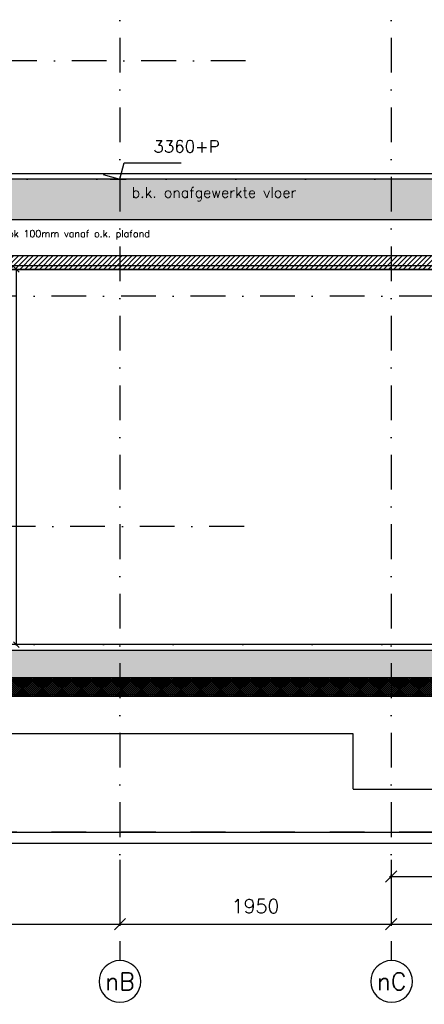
# Model space of a CAD drawing. Extents: x 0 to 297174, y -27731 to 163980.
# Tile 98 of 152: x 179002 to 181911, y 89858 to 96943. Entities that reach past the tile are written whole.
import ezdxf
from ezdxf.enums import TextEntityAlignment as Align

# ---------------------------------------------------------------- set-up
doc = ezdxf.new("R2010")
doc.units = 0
doc.header["$LTSCALE"] = 5
doc.header["$MEASUREMENT"] = 0
doc.header["$PDMODE"] = 3
doc.header["$PDSIZE"] = 0.1
for name, pattern in [('DASHDOT', [1, 0.5, -0.25, 0, -0.25]), ('DD1', [2.66667, 1.66667, -0.5, 0, -0.5]), ('HIDDEN2', [0.1875, 0.125, -0.0625])]:
    doc.linetypes.add(name, pattern=pattern)
doc.layers.get('0').update_dxf_attribs({"linetype": 'CONTINUOUS'})
doc.layers.get('DEFPOINTS').update_dxf_attribs({"linetype": 'CONTINUOUS'})
for name, color, linetype in [('A--01A1_ACEER', 1, 'CONTINUOUS'), ('A--A23--_F--3-', 9, 'CONTINUOUS'), ('A--L$7A3-_STRAMIEN', 3, 'CONTINUOUS'), ('A--L21--_F-23-', 4, 'CONTINUOUS'), ('A--L23--', 7, 'CONTINUOUS'), ('A--L23--_F--3-', 7, 'CONTINUOUS'), ('A--L28DC1_KONSTRUKTIES', 1, 'HIDDEN2'), ('A--L31--', 2, 'CONTINUOUS'), ('A--L35-D2-_PLAFONDS', 2, 'CONTINUOUS'), ('A--L35D1_PLAFONDS', 1, 'CONTINUOUS'), ('A--M$1A-_F123-', 1, 'CONTINUOUS'), ('A--M01A1_MAATVOERING', 1, 'CONTINUOUS'), ('A--M01B1_HOOGTE_MAATV', 1, 'CONTINUOUS'), ('A--T$7A-_STRAMIEN', 2, 'CONTINUOUS'), ('A--T01B2_HOOGTE_MAATV', 2, 'CONTINUOUS'), ('A--T01B3_HOOGTE_MAATV', 3, 'CONTINUOUS'), ('STRAMIEN', 8, 'DD1')]:
    doc.layers.add(name, color=color, linetype=linetype)
doc.styles.add('ALFA-0_25', font='ROMANS')
doc.styles.add('HIEMSTRA', font='romans.shx')
doc.styles.add('HOOGTEXT', font='ROMANS.shx', dxfattribs={"height": 2.5})
doc.dimstyles.get("Standard").update_dxf_attribs({"dimscale": 50, "dimtxt": 2.5, "dimasz": 2, "dimexe": 0.3, "dimexo": 0.3, "dimgap": 2, "dimtad": 1, "dimdec": 0, "dimzin": 0, "dimdsep": 46, "dimtxsty": 'HIEMSTRA', "dimblk1": 'OBLIQUE', "dimblk2": 'OBLIQUE', "dimsah": 1, "dimcen": 0.09, "dimdle": 0.3, "dimclrd": 1, "dimclre": 1, "dimclrt": 2, "dimadec": 0, "dimazin": 0, "dimtfac": 1, "dimtdec": 4, "dimtix": 1, "dimtmove": 2, "dimatfit": 3, "dimldrblk": 'OBLIQUE', "dimfxl": 0, "dimtvp": 625, "dimtolj": 1, "dimtzin": 0, "dimarcsym": 0})

# ---------------------------------------------------------------- blocks, each defined once
blk = doc.blocks.new('*U1694')
at = {"layer": 'A--L23--_F--3-', "color": 2, "linetype": 'Continuous'}
blk.add_lwpolyline([(0, 0), (0, 20), (-7745, 20), (-7745, 0)], dxfattribs=at)
blk = doc.blocks.new('_OBLIQUE')
at = {"color": 0, "linetype": 'ByBlock'}
blk.add_line((-0.5, -0.5), (0.5, 0.5), dxfattribs=at)
blk = doc.blocks.new('*D389')
at = {"layer": 'A--M$1A-_F123-', "color": 1, "lineweight": -2}
for p, q in [((179551.4, 95145.9), (178972.1, 95145.9)), ((178978.1, 92439.9), (178978.1, 95151.9)), ((180130.8, 92445.9), (178972.1, 92445.9))]:
    blk.add_line(p, q, dxfattribs=at)
at = {"layer": 'DEFPOINTS', "color": 0}
for p in [(178978.1, 95145.9), (179557.4, 95145.9), (180136.8, 92445.9)]:
    blk.add_point(p, dxfattribs=at)
at = {"layer": 'A--M$1A-_F123-', "color": 1, "lineweight": -2, "xscale": 40, "yscale": 40, "zscale": 40}
for p, rotation in [((178978.1, 95145.9), 90), ((178978.1, 92445.9), 270)]:
    blk.add_blockref('_OBLIQUE', p, dxfattribs=dict(at, rotation=rotation))
at = {"layer": 'A--M$1A-_F123-', "color": 2, "insert": (178913.1, 93795.9), "char_height": 50, "attachment_point": 5, "rotation": 90, "style": 'HIEMSTRA'}
blk.add_mtext('\\A1;2700', dxfattribs=at)
blk = doc.blocks.new('*D407')
at = {"layer": 'A--M$1A-_F123-', "color": 1, "lineweight": -2}
for p, q in [((177272.6, 90896.5), (177272.6, 90422.5)), ((179722.6, 90896.5), (179722.6, 90422.5)), ((177260.6, 90434.5), (179734.6, 90434.5))]:
    blk.add_line(p, q, dxfattribs=at)
at = {"layer": 'DEFPOINTS', "color": 0}
for p in [(177272.6, 90908.5), (179722.6, 90908.5), (179722.6, 90434.5)]:
    blk.add_point(p, dxfattribs=at)
at = {"layer": 'A--M$1A-_F123-', "color": 1, "lineweight": -2, "xscale": 80, "yscale": 80, "zscale": 80, "rotation": 180}
blk.add_blockref('_OBLIQUE', (177272.6, 90434.5), dxfattribs=at)
at = {"layer": 'A--M$1A-_F123-', "color": 1, "lineweight": -2, "xscale": 80, "yscale": 80, "zscale": 80}
blk.add_blockref('_OBLIQUE', (179722.6, 90434.5), dxfattribs=at)
at = {"layer": 'A--M$1A-_F123-', "color": 3, "insert": (178497.6, 90564.5), "char_height": 100, "attachment_point": 5, "style": 'HIEMSTRA'}
blk.add_mtext('\\A1;2450', dxfattribs=at)
blk = doc.blocks.new('*D408')
at = {"layer": 'A--M$1A-_F123-', "color": 1, "lineweight": -2}
for p, q in [((179722.6, 90896.5), (179722.6, 90422.5)), ((181672.6, 90896.5), (181672.6, 90422.5)), ((179710.6, 90434.5), (181684.6, 90434.5))]:
    blk.add_line(p, q, dxfattribs=at)
at = {"layer": 'DEFPOINTS', "color": 0}
for p in [(179722.6, 90908.5), (181672.6, 90908.5), (181672.6, 90434.5)]:
    blk.add_point(p, dxfattribs=at)
at = {"layer": 'A--M$1A-_F123-', "color": 1, "lineweight": -2, "xscale": 80, "yscale": 80, "zscale": 80, "rotation": 180}
blk.add_blockref('_OBLIQUE', (179722.6, 90434.5), dxfattribs=at)
at = {"layer": 'A--M$1A-_F123-', "color": 1, "lineweight": -2, "xscale": 80, "yscale": 80, "zscale": 80}
blk.add_blockref('_OBLIQUE', (181672.6, 90434.5), dxfattribs=at)
at = {"layer": 'A--M$1A-_F123-', "color": 3, "insert": (180697.6, 90564.5), "char_height": 100, "attachment_point": 5, "style": 'HIEMSTRA'}
blk.add_mtext('\\A1;1950', dxfattribs=at)
blk = doc.blocks.new('*D409')
at = {"layer": 'A--M$1A-_F123-', "color": 1, "lineweight": -2}
for p, q in [((181672.6, 90896.5), (181672.6, 90422.5)), ((187172.6, 90896.5), (187172.6, 90422.5)), ((181660.6, 90434.5), (187184.6, 90434.5))]:
    blk.add_line(p, q, dxfattribs=at)
at = {"layer": 'DEFPOINTS', "color": 0}
for p in [(181672.6, 90908.5), (187172.6, 90908.5), (187172.6, 90434.5)]:
    blk.add_point(p, dxfattribs=at)
at = {"layer": 'A--M$1A-_F123-', "color": 1, "lineweight": -2, "xscale": 80, "yscale": 80, "zscale": 80, "rotation": 180}
blk.add_blockref('_OBLIQUE', (181672.6, 90434.5), dxfattribs=at)
at = {"layer": 'A--M$1A-_F123-', "color": 1, "lineweight": -2, "xscale": 80, "yscale": 80, "zscale": 80}
blk.add_blockref('_OBLIQUE', (187172.6, 90434.5), dxfattribs=at)
at = {"layer": 'A--M$1A-_F123-', "color": 3, "insert": (184422.6, 90564.5), "char_height": 100, "attachment_point": 5, "style": 'HIEMSTRA'}
blk.add_mtext('\\A1;5500', dxfattribs=at)
blk = doc.blocks.new('*D404')
at = {"layer": 'A--M$1A-_F123-', "color": 1, "lineweight": -2}
for p, q in [((181660.6, 90777.7), (183209.6, 90777.7)), ((181672.6, 90763.6), (181672.6, 90789.7)), ((183197.6, 90763.6), (183197.6, 90789.7))]:
    blk.add_line(p, q, dxfattribs=at)
at = {"layer": 'DEFPOINTS', "color": 0}
for p in [(183197.6, 90777.7), (181672.6, 90751.6), (183197.6, 90751.6)]:
    blk.add_point(p, dxfattribs=at)
at = {"layer": 'A--M$1A-_F123-', "color": 1, "lineweight": -2, "xscale": 80, "yscale": 80, "zscale": 80, "rotation": 180}
blk.add_blockref('_OBLIQUE', (181672.6, 90777.7), dxfattribs=at)
at = {"layer": 'A--M$1A-_F123-', "color": 1, "lineweight": -2, "xscale": 80, "yscale": 80, "zscale": 80}
blk.add_blockref('_OBLIQUE', (183197.6, 90777.7), dxfattribs=at)
at = {"layer": 'A--M$1A-_F123-', "color": 3, "insert": (182435.1, 90907.7), "char_height": 100, "attachment_point": 5, "style": 'HIEMSTRA'}
blk.add_mtext('\\A1;1525', dxfattribs=at)
blk = doc.blocks.new('*U1633')
at = {"layer": 'A--L23--_F--3-', "color": 2, "linetype": 'Continuous'}
blk.add_lwpolyline([(0, 0), (0, 20), (7575, 20), (7575, 0)], dxfattribs=at)
blk = doc.blocks.new('HOOGTEP')
at = {"layer": 'A--M01A1_MAATVOERING'}
for p, q in [((0, 0), (0.62, 2.33)), ((0.62, 2.33), (8.79, 2.33)), ((-2.41, 0.65), (0, 0))]:
    blk.add_line(p, q, dxfattribs=at)
at = {"layer": 'A--M01B1_HOOGTE_MAATV'}
blk.add_line((-1.38, 0), (0.91, 0), dxfattribs=at)
at = {"layer": 'A--T01B2_HOOGTE_MAATV', "style": 'HOOGTEXT', "flags": 4}
blk.add_attdef('TEKST', (1.84, -0.67), '', height=1.5, dxfattribs=at)
at = {"layer": 'A--T01B3_HOOGTE_MAATV', "style": 'HOOGTEXT', "flags": 4}
blk.add_attdef('HOOGTE', (1.67, 3.82), '', height=1.75, dxfattribs=at)

msp = doc.modelspace()

# ---------------------------------------------------------------- hatches: boundary and pattern name
at = {"layer": 'A--01A1_ACEER', "linetype": 'Continuous'}
h = msp.add_hatch(dxfattribs=at)
h.set_pattern_fill('ANSI31', color=256, scale=200, style=0)
h.set_pattern_definition([(45, (24565.548, 3e-06), (-17.6776695, 17.6776695), [])])
h.paths.add_polyline_path([(183262.6, 95145.9), (177579.8, 95145.9), (177579.8, 95245.9), (183262.6, 95245.9)])
at = {"layer": 'A--A23--_F--3-'}
h = msp.add_hatch(dxfattribs=at)
h.set_pattern_fill('ALFABET', color=256, scale=50, angle=1, style=0, pattern_type=2)
h.set_pattern_definition([(46, (0, 0), (-215.80194, 208.3975), []), (51, (0, 0), (359.12306, -25.11233), [37.5, -412.5]), (356, (0, 0), (-75.9289, 374.828), [30, -330]), (101.4514, (29.93, -2.1), (283.19445, 349.71546), [31.8701, -350.57106]), (47.1842, (-1.75, 100), (534.9836, -73.4339), [56.25, -618.75]), (97.6356, (42.84, 93.87), (458.7598, 495.1408), [47.8051, -525.8565]), (352.1842, (-1.75, 100), (458.7594, 495.1412), [45, -495]), (22, (48.68, 75.86), (301.9214, -196.07005), [37.5, -412.5]), (327, (48.7, 75.86), (115.3113, 364.643), [30, -330]), (72.4514, (73.84, 59.52), (417.23286, 168.57264), [31.8701, -350.57106]), (38.5, (0, 0), (3.1741, 166.527686), [0, -326, 0, -335, 0, -331.25]), (8.5, (0, 0), (128.07302, 199.47142), [0, -191, 0, -318.5, 0, -126.25]), (328.5, (-111.48, -1.95), (267.067385, -6.617475), [0, -125, 0, -390, 0, -517.5]), (318.5, (-161.48, -2.82), (290.67514, 55.13387), [0, -162.5, 0, -259, 0, -367.5]), (318.5, (-161.48, -2.82), (290.67514, 55.13387), [0, -162.5, 0, -259, 0, -367.5])])
h.paths.add_polyline_path([(193819.4, 95505.9), (177097.5, 95505.9), (177097.5, 99255.9), (193819.4, 99255.9)])
h.paths.add_polyline_path([(185272.6, 99005.8), (193819.4, 99005.9), (193819.4, 95755.9), (185272.6, 95755.9)], flags=16)
h.paths.add_polyline_path([(184972.6, 95795.9), (177399.2, 95795.9), (177399.2, 98855.9), (184972.6, 98855.9)], flags=16)
h = msp.add_hatch(dxfattribs=at)
h.set_pattern_fill('ALFABET', color=256, scale=40, angle=1, style=0, pattern_type=2)
h.set_pattern_definition([(46, (66929.9, 0), (-172.64155, 166.718), []), (51, (66929.9, 0), (287.29845, -20.08986), [30, -330]), (356, (66929.9, 0), (-60.7431, 299.8624), [24, -264]), (101.4514, (66953.83, -1.67), (226.55556, 279.77237), [25.4961, -280.45684]), (47.1842, (66928.5, 80), (427.9869, -58.74715), [45, -495]), (97.6356, (66964.16, 75.1), (367.0079, 396.1126), [38.2441, -420.6852]), (352.1842, (66928.5, 80), (367.0076, 396.1129), [36, -396]), (22, (66968.84, 60.7), (241.53712, -156.85604), [30, -330]), (327, (66968.84, 60.7), (92.24906, 291.7144), [24, -264]), (72.4514, (66988.97, 47.62), (333.7863, 134.8581), [25.4961, -280.45684]), (38.5, (66929.89, 0), (2.53928, 133.22215), [0, -260.8, 0, -268, 0, -265]), (8.5, (66929.89, 0), (102.45841, 159.57714), [0, -152.8, 0, -254.8, 0, -101]), (328.5, (66840.71, -1.56), (213.65391, -5.29398), [0, -100, 0, -312, 0, -414]), (318.5, (66800.71, -2.25), (232.5401, 44.1071), [0, -130, 0, -207.2, 0, -294]), (318.5, (66800.71, -2.25), (232.5401, 44.1071), [0, -130, 0, -207.2, 0, -294])])
h.paths.add_polyline_path([(193319.6, 92205.9), (177272.6, 92205.9), (177272.6, 92405.9), (193319.6, 92405.9)])
h = msp.add_hatch(dxfattribs=at)
h.set_pattern_fill('ALFAKRS', color=256, scale=10, style=0, pattern_type=2)
h.set_pattern_definition([(135, (255235.219, 0), (7.0710678, 7.0710678), []), (45, (255235.219, 0), (7.0710678, -7.0710678), [])])
h.paths.add_polyline_path([(177997.6, 92073.9), (193319.6, 92073.9), (193319.6, 92205.9), (177272.6, 92205.9), (177272.6, 92085.9), (177347.6, 92085.9), (177347.6, 92073.9)])

# ---------------------------------------------------------------- linework, layer by layer
at = {"layer": 'A--L$7A3-_STRAMIEN', "linetype": 'Continuous', "extrusion": (0, 0, -1)}
for centre in [(179722.6, 90022.2), (181676.1, 90022.2)]:
    msp.add_ellipse(centre, major_axis=(-106.1, 106.1), ratio=1, dxfattribs=at)
at = {"layer": 'A--L21--_F-23-', "linetype": 'Continuous'}
msp.add_line((177097.6, 95503.9), (193819.4, 95505.9), dxfattribs=at)
msp.add_lwpolyline([(184972.6, 95795.9), (177397.6, 95795.9)], dxfattribs=at)
msp.add_lwpolyline([(193319.6, 92205.9), (177272.6, 92205.9), (177272.6, 92405.9), (193319.6, 92405.9)], close=True, dxfattribs=at)
at = {"layer": 'A--L23--'}
msp.add_lwpolyline([(177997.6, 92073.9), (193319.6, 92073.9), (193319.6, 92205.9), (177272.6, 92205.9), (177272.6, 92085.9), (177347.6, 92085.9), (177347.6, 92073.9)], close=True, dxfattribs=at)
at = {"layer": 'A--L28DC1_KONSTRUKTIES'}
for p, q in [((177347.6, 92085.9), (193317.6, 92085.9)), ((177572.4, 91806.3), (181397.6, 91806.3)), ((181397.6, 91806.3), (181397.6, 91405.9)), ((181397.6, 91405.9), (184997.6, 91405.9))]:
    msp.add_line(p, q, dxfattribs=at)
at = {"layer": 'A--L31--'}
msp.add_lwpolyline([(177347.6, 91095.9), (193244.6, 91095.9), (193244.6, 91015.9), (177347.6, 91015.9)], close=True, dxfattribs=at)
at = {"layer": 'A--L35-D2-_PLAFONDS'}
msp.add_lwpolyline([(183230.4, 95170.9), (177586.2, 95170.9), (177586.2, 95145.9), (183230.4, 95145.9)], dxfattribs=at)
at = {"layer": 'A--L35D1_PLAFONDS', "linetype": 'Continuous'}
msp.add_lwpolyline([(183262.6, 95145.9), (177579.8, 95145.9), (177579.8, 95245.9), (183262.6, 95245.9)], close=True, dxfattribs=at)
at = {"layer": 'STRAMIEN', "linetype": 'DASHDOT', "ltscale": 100}
for p, q in [((179722.6, 110315), (179722.6, 90172.2)), ((181672.6, 110315), (181672.6, 90172.2)), ((180626.5, 96645.9, 0), (174847.6, 96645.9, 0)), ((185431.6, 95795.9), (174347.3, 95795.9)), ((185481.6, 94952.5), (174682.1, 94952.5)), ((180615, 93295.9), (174847.6, 93295.9)), ((185481.6, 92445.9), (174347.3, 92445.9)), ((185481.6, 91095.9), (174347.3, 91095.9))]:
    msp.add_line(p, q, dxfattribs=at)

# ---------------------------------------------------------------- block references
ref = msp.add_blockref('HOOGTEP', (179722.6, 95795.9), dxfattribs=dict(xscale=50, yscale=50, zscale=50))
ref.add_attrib('TEKST', 'b.k. onafgewerkte vloer', (179807, 95661.9), dxfattribs={"layer": 'A--T01B2_HOOGTE_MAATV', "height": 75, "style": 'HOOGTEXT', "flags": 4})
ref.add_attrib('HOOGTE', '3360+P', (179963.5, 95986.9), dxfattribs={"layer": 'A--T01B3_HOOGTE_MAATV', "height": 87.5, "style": 'HOOGTEXT', "flags": 4})
at = {"layer": 'A--L23--'}
for name, p in [('*U1633', (177397.6, 95815.9)), ('*U1694', (184942.6, 92425.9))]:
    msp.add_blockref(name, p, dxfattribs=at)

# ---------------------------------------------------------------- texts
at = {"layer": 'A--01A1_ACEER', "linetype": 'Continuous', "style": 'HIEMSTRA'}
msp.add_text('armaturenstrook 100mm vanaf o.k. plafond', height=50, dxfattribs=at).set_placement((178440, 95378.3))
at = {"layer": 'A--T$7A-_STRAMIEN', "style": 'ALFA-0_25'}
for s, p in [('nB', (179722.6, 90022.2)), ('nC', (181676.1, 90022.2))]:
    msp.add_text(s, height=125, dxfattribs=at).set_placement(p, align=Align.MIDDLE_CENTER)

# ---------------------------------------------------------------- dimensions: what is measured, and where the dimension line sits
at = {"layer": 'A--M$1A-_F123-'}
dim = msp.add_linear_dim(base=(178978.1, 95145.9), p1=(180136.8, 92445.9), p2=(179557.4, 95145.9), angle=270, dimstyle='Standard', override={"dimscale": 20}, dxfattribs=at)
dim.commit()
dim.dimension.update_dxf_attribs({"geometry": '*D389', "text_midpoint": (178913.1, 93795.9)})
for base, p1, p2, picture, middle in [((179722.6, 90434.5), (177272.6, 90908.5), (179722.6, 90908.5), '*D407', (178497.6, 90564.5)), ((181672.6, 90434.5), (179722.6, 90908.5), (181672.6, 90908.5), '*D408', (180697.6, 90564.5)), ((183197.6, 90777.7), (181672.6, 90751.6), (183197.6, 90751.6), '*D404', (182435.1, 90907.7)), ((187172.6, 90434.5), (181672.6, 90908.5), (187172.6, 90908.5), '*D409', (184422.6, 90564.5))]:
    dim = msp.add_linear_dim(base=base, p1=p1, p2=p2, dimstyle='Standard', override={"dimscale": 40, "dimclrt": 3}, dxfattribs=at)
    dim.commit()
    dim.dimension.update_dxf_attribs({"geometry": picture, "text_midpoint": middle})

doc.saveas('drawing.dxf')
